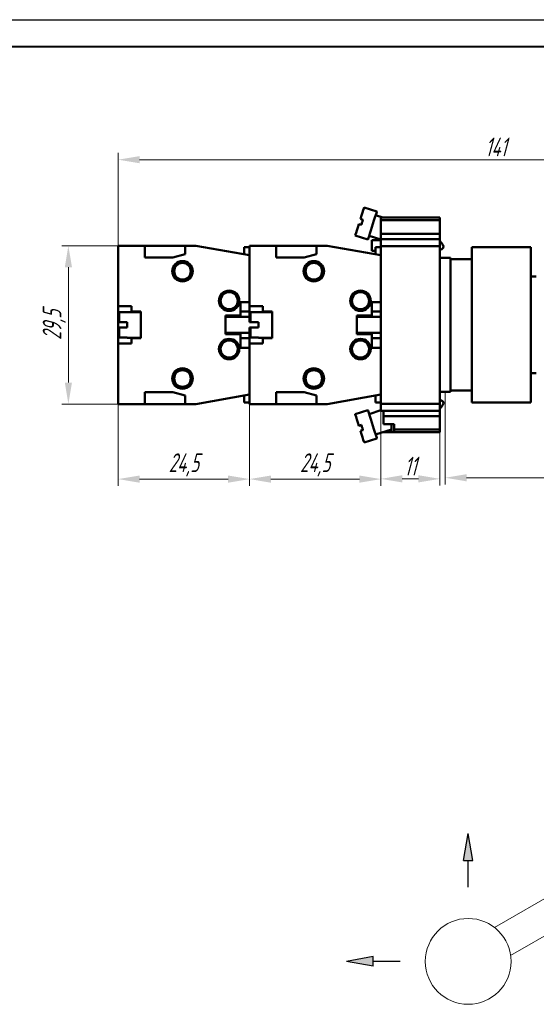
# Model space of a CAD drawing. Header units: millimetres. Extents: x 2171 to 2591, y 1134 to 1431.
# Tile 3 of 6: x 2344 to 2441, y 1247 to 1431. Entities that reach past the tile are written whole.
import ezdxf

# ---------------------------------------------------------------- set-up
doc = ezdxf.new("R2010")
doc.units = ezdxf.units.MM
doc.layers.add('main', color=5, linetype='Continuous', lineweight=50)
doc.layers.add('size', color=7, linetype='Continuous', lineweight=20)
doc.layers.add('ФОРМАТ', color=7, linetype='Continuous')
doc.styles.add('GOST', font='GOST.shx', dxfattribs={"width": 0.8, "oblique": 15})
doc.dimstyles.new('GOST', dxfattribs={"dimscale": 0, "dimtxt": 3.5, "dimasz": 4, "dimexe": 1.25, "dimexo": 0, "dimtad": 1, "dimdec": 1, "dimrnd": 0.5, "dimtxsty": 'GOST', "dimcen": 5, "dimclrd": 256, "dimclre": 256, "dimclrt": 256, "dimadec": 1, "dimazin": 2, "dimtfac": 1, "dimtdec": 4, "dimtmove": 0, "dimatfit": 3, "dimfxl": 1, "dimtolj": 1, "dimtzin": 0, "dimlwd": -1, "dimlwe": -1, "dimarcsym": 0})

# ---------------------------------------------------------------- blocks, each defined once
blk = doc.blocks.new('*D122')
at = {"layer": 'Defpoints', "color": 0}
for p in [(2503.47, 1404.63), (2362.57, 1388.59), (2503.47, 1373.84)]:
    blk.add_point(p, dxfattribs=at)
at = {"layer": 'size'}
for p, q in [((2362.57, 1388.59), (2362.57, 1405.88)), ((2366.57, 1404.63), (2499.47, 1404.63)), ((2503.47, 1373.84), (2503.47, 1405.88))]:
    blk.add_line(p, q, dxfattribs=at)
for points in [[(2366.57, 1405.3), (2366.57, 1403.97), (2362.57, 1404.63)], [(2499.47, 1403.97), (2499.47, 1405.3), (2503.47, 1404.63)]]:
    blk.add_solid(points, dxfattribs=at)
at = {"layer": 'size', "linetype": 'ByBlock', "insert": (2433.02, 1407.01), "char_height": 3.5, "attachment_point": 5, "style": 'GOST'}
blk.add_mtext('\\A1;141', dxfattribs=at)
blk = doc.blocks.new('*D125')
at = {"layer": 'Defpoints', "color": 0}
for p in [(2362.57, 1359.09), (2387.07, 1359.09), (2387.07, 1345.09)]:
    blk.add_point(p, dxfattribs=at)
at = {"layer": 'size'}
for p, q in [((2362.57, 1359.09), (2362.57, 1343.84)), ((2387.07, 1359.09), (2387.07, 1343.84)), ((2366.57, 1345.09), (2383.07, 1345.09))]:
    blk.add_line(p, q, dxfattribs=at)
for points in [[(2366.57, 1345.76), (2366.57, 1344.42), (2362.57, 1345.09)], [(2383.07, 1344.42), (2383.07, 1345.76), (2387.07, 1345.09)]]:
    blk.add_solid(points, dxfattribs=at)
at = {"layer": 'size', "linetype": 'ByBlock', "insert": (2374.82, 1347.73), "char_height": 3.5, "attachment_point": 5, "style": 'GOST'}
blk.add_mtext('\\A1;24,5', dxfattribs=at)
blk = doc.blocks.new('*D128')
at = {"layer": 'Defpoints', "color": 0}
for p in [(2387.07, 1359.09), (2411.57, 1359.09), (2411.57, 1345.09)]:
    blk.add_point(p, dxfattribs=at)
at = {"layer": 'size'}
for p, q in [((2387.07, 1359.09), (2387.07, 1343.84)), ((2411.57, 1359.09), (2411.57, 1343.84)), ((2391.07, 1345.09), (2407.57, 1345.09))]:
    blk.add_line(p, q, dxfattribs=at)
for points in [[(2391.07, 1345.76), (2391.07, 1344.42), (2387.07, 1345.09)], [(2407.57, 1344.42), (2407.57, 1345.76), (2411.57, 1345.09)]]:
    blk.add_solid(points, dxfattribs=at)
at = {"layer": 'size', "linetype": 'ByBlock', "insert": (2399.32, 1347.73), "char_height": 3.5, "attachment_point": 5, "style": 'GOST'}
blk.add_mtext('\\A1;24,5', dxfattribs=at)
blk = doc.blocks.new('*D131')
at = {"layer": 'Defpoints', "color": 0}
for p in [(2411.57, 1359.14), (2422.57, 1353.84), (2422.57, 1345.14)]:
    blk.add_point(p, dxfattribs=at)
at = {"layer": 'size'}
for p, q in [((2411.57, 1359.14), (2411.57, 1343.89)), ((2422.57, 1353.84), (2422.57, 1343.89)), ((2415.57, 1345.14), (2418.57, 1345.14))]:
    blk.add_line(p, q, dxfattribs=at)
for points in [[(2415.57, 1345.81), (2415.57, 1344.47), (2411.57, 1345.14)], [(2418.57, 1344.47), (2418.57, 1345.81), (2422.57, 1345.14)]]:
    blk.add_solid(points, dxfattribs=at)
at = {"layer": 'size', "linetype": 'ByBlock', "insert": (2417.07, 1347.51), "char_height": 3.5, "attachment_point": 5, "style": 'GOST'}
blk.add_mtext('\\A1;11', dxfattribs=at)
blk = doc.blocks.new('*D134')
at = {"layer": 'Defpoints', "color": 0}
for p in [(2503.47, 1373.84), (2423.57, 1361.34), (2503.47, 1345.34)]:
    blk.add_point(p, dxfattribs=at)
at = {"layer": 'size'}
for p, q in [((2503.47, 1373.84), (2503.47, 1344.09)), ((2423.57, 1361.34), (2423.57, 1344.09)), ((2427.57, 1345.34), (2499.47, 1345.34))]:
    blk.add_line(p, q, dxfattribs=at)
for points in [[(2427.57, 1346.01), (2427.57, 1344.67), (2423.57, 1345.34)], [(2499.47, 1344.67), (2499.47, 1346.01), (2503.47, 1345.34)]]:
    blk.add_solid(points, dxfattribs=at)
at = {"layer": 'size', "linetype": 'ByBlock', "insert": (2463.52, 1347.71), "char_height": 3.5, "attachment_point": 5, "style": 'GOST'}
blk.add_mtext('\\A1;80', dxfattribs=at)
blk = doc.blocks.new('*D138')
at = {"layer": 'Defpoints', "color": 0}
for p in [(2362.57, 1388.59), (2353.28, 1359.09), (2362.57, 1359.09)]:
    blk.add_point(p, dxfattribs=at)
at = {"layer": 'size'}
for p, q in [((2362.57, 1388.59), (2352.03, 1388.59)), ((2353.28, 1384.59), (2353.28, 1363.09)), ((2362.57, 1359.09), (2352.03, 1359.09))]:
    blk.add_line(p, q, dxfattribs=at)
for points in [[(2353.95, 1384.59), (2352.62, 1384.59), (2353.28, 1388.59)], [(2352.62, 1363.09), (2353.95, 1363.09), (2353.28, 1359.09)]]:
    blk.add_solid(points, dxfattribs=at)
at = {"layer": 'size', "linetype": 'ByBlock', "insert": (2350.65, 1373.84), "char_height": 3.5, "attachment_point": 5, "rotation": 90, "style": 'GOST'}
blk.add_mtext('\\A1;29,5', dxfattribs=at)

msp = doc.modelspace()

# ---------------------------------------------------------------- hatches: boundary and pattern name
at = {"layer": 'size', "lineweight": 25, "ltscale": 5}
h = msp.add_hatch(color=256, dxfattribs=at)
h.dxf.hatch_style = 1
h.paths.add_polyline_path([(2426.98, 1274.01), (2427.86, 1279.01), (2428.74, 1274.01)])
h = msp.add_hatch(color=256, dxfattribs=at)
h.dxf.hatch_style = 1
h.paths.add_polyline_path([(2405.16, 1255.19), (2410.16, 1256.07), (2410.16, 1254.31)])

# ---------------------------------------------------------------- linework, layer by layer
at = {"layer": 'main'}
for p, q in [((2410.82, 1394.99), (2408.44, 1395.74)), ((2407.76, 1393.6), (2408.23, 1393.45)), ((2408.21, 1393.36), (2407.76, 1393.6)), ((2411.96, 1393.84), (2410.59, 1394.27)), ((2411.57, 1393.84), (2422.57, 1393.84)), ((2411.57, 1393.34), (2411.57, 1393.84)), ((2422.57, 1393.34), (2411.57, 1393.34)), ((2411.57, 1393.34), (2411.57, 1390.84)), ((2422.57, 1393.84), (2422.57, 1393.34)), ((2422.57, 1393.34), (2422.57, 1390.84)), ((2407.93, 1392.49), (2407.46, 1392.64)), ((2407.46, 1392.64), (2407.96, 1392.58)), ((2406.77, 1390.5), (2409.16, 1389.74)), ((2409.38, 1390.46), (2411.57, 1389.77)), ((2411.57, 1389.64), (2409.87, 1389.64)), ((2409.87, 1387.64), (2409.87, 1389.64)), ((2411.57, 1390.84), (2422.57, 1390.84)), ((2411.57, 1389.84), (2411.57, 1390.84)), ((2411.57, 1388.54), (2411.57, 1389.84)), ((2411.57, 1389.84), (2422.57, 1389.84)), ((2422.57, 1390.84), (2422.57, 1389.84)), ((2422.57, 1389.84), (2422.57, 1388.54)), ((2362.57, 1388.59), (2362.57, 1377.34)), ((2367.57, 1388.59), (2362.57, 1388.59)), ((2367.57, 1388.59), (2367.57, 1386.39)), ((2375.07, 1388.59), (2367.57, 1388.59)), ((2375.07, 1386.99), (2375.07, 1388.59)), ((2377.07, 1388.59), (2375.07, 1388.59)), ((2377.07, 1388.59), (2387.07, 1386.84)), ((2386.07, 1388.34), (2386.07, 1387.01)), ((2386.07, 1388.34), (2387.07, 1388.34)), ((2392.07, 1388.59), (2387.07, 1388.59)), ((2387.07, 1388.59), (2387.07, 1377.34)), ((2392.07, 1388.59), (2392.07, 1386.39)), ((2399.57, 1388.59), (2392.07, 1388.59)), ((2399.57, 1386.99), (2399.57, 1388.59)), ((2401.57, 1388.59), (2399.57, 1388.59)), ((2401.57, 1388.59), (2411.57, 1386.84)), ((2409.87, 1387.64), (2410.57, 1387.64)), ((2410.57, 1388.34), (2410.57, 1387.01)), ((2410.57, 1388.34), (2411.57, 1388.34)), ((2422.57, 1388.54), (2411.57, 1388.54)), ((2411.57, 1359.14), (2411.57, 1388.54)), ((2422.57, 1359.14), (2422.57, 1388.54)), ((2439.57, 1388.34), (2428.57, 1388.34)), ((2428.57, 1388.34), (2428.57, 1359.34)), ((2439.57, 1388.34), (2439.57, 1359.34)), ((2367.57, 1386.39), (2372.77, 1386.39)), ((2372.77, 1386.39), (2375.07, 1386.99)), ((2387.07, 1378.09), (2387.07, 1386.84)), ((2392.07, 1386.39), (2397.27, 1386.39)), ((2397.27, 1386.39), (2399.57, 1386.99)), ((2411.57, 1378.09), (2411.57, 1386.84)), ((2424.57, 1386.34), (2422.57, 1386.34)), ((2424.57, 1386.34), (2424.57, 1361.34)), ((2428.57, 1386.09), (2424.57, 1386.09)), ((2440.57, 1382.84), (2439.57, 1382.84)), ((2382.85, 1380.09), (2382.53, 1380.09)), ((2384.01, 1380.09), (2383.69, 1380.09)), ((2407.35, 1380.09), (2407.03, 1380.09)), ((2408.51, 1380.09), (2408.19, 1380.09)), ((2365.07, 1377.34), (2362.57, 1377.34)), ((2362.57, 1377.34), (2362.57, 1375.98)), ((2365.07, 1376.34), (2365.07, 1377.34)), ((2385.37, 1378.09), (2387.07, 1378.09)), ((2385.37, 1378.09), (2385.37, 1375.59)), ((2387.07, 1376.34), (2387.07, 1377.34)), ((2389.57, 1377.34), (2387.07, 1377.34)), ((2389.57, 1376.34), (2389.57, 1377.34)), ((2409.87, 1378.09), (2411.57, 1378.09)), ((2409.87, 1378.09), (2409.87, 1375.59)), ((2362.57, 1374.34), (2362.57, 1375.98)), ((2362.77, 1376.19), (2362.77, 1374.34)), ((2364.27, 1376.19), (2362.77, 1376.19)), ((2366.77, 1376.24), (2364.27, 1376.24)), ((2364.27, 1376.19), (2364.27, 1376.24)), ((2366.77, 1376.34), (2365.07, 1376.34)), ((2365.07, 1376.24), (2365.07, 1376.34)), ((2366.77, 1374.52), (2366.77, 1376.34)), ((2382.57, 1375.59), (2385.37, 1375.59)), ((2382.57, 1375.59), (2382.57, 1372.09)), ((2387.07, 1375.34), (2382.57, 1375.34)), ((2385.37, 1376.34), (2387.07, 1376.34)), ((2385.37, 1375.59), (2385.37, 1375.34)), ((2387.07, 1376.34), (2387.07, 1376.02)), ((2387.07, 1374.34), (2387.07, 1375.98)), ((2387.27, 1376.19), (2387.27, 1374.34)), ((2388.77, 1376.19), (2387.27, 1376.19)), ((2391.27, 1376.24), (2388.77, 1376.24)), ((2388.77, 1376.19), (2388.77, 1376.24)), ((2391.27, 1376.34), (2389.57, 1376.34)), ((2389.57, 1376.24), (2389.57, 1376.34)), ((2391.27, 1374.52), (2391.27, 1376.34)), ((2407.07, 1375.59), (2409.87, 1375.59)), ((2407.07, 1375.59), (2407.07, 1372.09)), ((2411.57, 1375.34), (2407.07, 1375.34)), ((2409.87, 1376.34), (2411.57, 1376.34)), ((2409.87, 1375.59), (2409.87, 1375.34)), ((2362.57, 1374.34), (2362.57, 1373.34)), ((2362.57, 1371.7), (2362.57, 1373.34)), ((2362.77, 1374.34), (2364.27, 1374.34)), ((2362.77, 1373.34), (2362.77, 1371.49)), ((2364.27, 1373.34), (2362.77, 1373.34)), ((2364.27, 1373.34), (2364.27, 1374.34)), ((2366.77, 1373.15), (2366.77, 1374.52)), ((2366.77, 1371.34), (2366.77, 1373.15)), ((2387.07, 1371.7), (2387.07, 1373.34)), ((2387.27, 1374.34), (2388.77, 1374.34)), ((2387.27, 1373.34), (2387.27, 1371.49)), ((2388.77, 1373.34), (2387.27, 1373.34)), ((2388.77, 1373.34), (2388.77, 1374.34)), ((2391.27, 1373.15), (2391.27, 1374.52)), ((2391.27, 1371.34), (2391.27, 1373.15)), ((2362.57, 1371.7), (2362.57, 1370.34)), ((2362.77, 1371.49), (2364.27, 1371.49)), ((2364.27, 1371.44), (2364.27, 1371.49)), ((2364.27, 1371.44), (2366.77, 1371.44)), ((2365.07, 1371.34), (2365.07, 1371.44)), ((2365.07, 1370.34), (2365.07, 1371.34)), ((2366.77, 1371.34), (2365.07, 1371.34)), ((2382.57, 1372.34), (2387.07, 1372.34)), ((2382.57, 1372.09), (2385.37, 1372.09)), ((2385.37, 1372.34), (2385.37, 1372.09)), ((2385.37, 1372.09), (2385.37, 1369.59)), ((2385.37, 1371.34), (2387.07, 1371.34)), ((2387.07, 1371.66), (2387.07, 1371.34)), ((2387.07, 1370.34), (2387.07, 1371.34)), ((2387.27, 1371.49), (2388.77, 1371.49)), ((2388.77, 1371.44), (2388.77, 1371.49)), ((2388.77, 1371.44), (2391.27, 1371.44)), ((2389.57, 1371.34), (2389.57, 1371.44)), ((2389.57, 1370.34), (2389.57, 1371.34)), ((2391.27, 1371.34), (2389.57, 1371.34)), ((2407.07, 1372.34), (2411.57, 1372.34)), ((2407.07, 1372.09), (2409.87, 1372.09)), ((2409.87, 1372.34), (2409.87, 1372.09)), ((2409.87, 1372.09), (2409.87, 1369.59)), ((2409.87, 1371.34), (2411.57, 1371.34)), ((2362.57, 1370.34), (2362.57, 1359.09)), ((2365.07, 1370.34), (2362.57, 1370.34)), ((2385.37, 1369.59), (2387.07, 1369.59)), ((2389.57, 1370.34), (2387.07, 1370.34)), ((2387.07, 1370.34), (2387.07, 1359.09)), ((2387.07, 1360.84), (2387.07, 1369.59)), ((2409.87, 1369.59), (2411.57, 1369.59)), ((2411.57, 1360.84), (2411.57, 1369.59)), ((2382.85, 1367.59), (2382.53, 1367.59)), ((2384.01, 1367.59), (2383.69, 1367.59)), ((2407.35, 1367.59), (2407.03, 1367.59)), ((2408.51, 1367.59), (2408.19, 1367.59)), ((2439.57, 1364.84), (2440.57, 1364.84)), ((2367.57, 1361.29), (2372.77, 1361.29)), ((2367.57, 1359.09), (2367.57, 1361.29)), ((2372.77, 1361.29), (2375.07, 1360.69)), ((2375.07, 1360.69), (2375.07, 1359.09)), ((2377.07, 1359.09), (2387.07, 1360.84)), ((2386.07, 1359.34), (2386.07, 1360.66)), ((2392.07, 1361.29), (2397.27, 1361.29)), ((2392.07, 1359.09), (2392.07, 1361.29)), ((2397.27, 1361.29), (2399.57, 1360.69)), ((2399.57, 1360.69), (2399.57, 1359.09)), ((2401.57, 1359.09), (2411.57, 1360.84)), ((2410.57, 1359.34), (2410.57, 1360.66)), ((2422.57, 1361.34), (2424.57, 1361.34)), ((2424.57, 1361.59), (2428.57, 1361.59)), ((2362.57, 1359.09), (2367.57, 1359.09)), ((2375.07, 1359.09), (2367.57, 1359.09)), ((2375.07, 1359.09), (2377.07, 1359.09)), ((2386.07, 1359.34), (2387.07, 1359.34)), ((2387.07, 1359.09), (2392.07, 1359.09)), ((2399.57, 1359.09), (2392.07, 1359.09)), ((2399.57, 1359.09), (2401.57, 1359.09)), ((2410.57, 1359.34), (2411.57, 1359.34)), ((2411.57, 1359.14), (2422.57, 1359.14)), ((2411.57, 1357.84), (2411.57, 1359.14)), ((2422.57, 1359.14), (2422.57, 1357.84)), ((2428.57, 1359.34), (2439.57, 1359.34)), ((2409.16, 1357.93), (2406.77, 1357.18)), ((2411.57, 1357.91), (2409.38, 1357.22)), ((2422.57, 1357.84), (2411.57, 1357.84)), ((2412.07, 1356.84), (2412.07, 1357.84)), ((2422.57, 1356.84), (2412.07, 1356.84)), ((2412.07, 1355.34), (2412.07, 1356.84)), ((2422.57, 1357.84), (2422.57, 1356.84)), ((2422.57, 1356.84), (2422.57, 1354.34)), ((2407.46, 1355.03), (2407.93, 1355.18)), ((2407.96, 1355.1), (2407.46, 1355.03)), ((2412.07, 1355.34), (2414.07, 1355.34)), ((2413.57, 1355.34), (2413.57, 1353.84)), ((2414.07, 1354.34), (2414.07, 1355.34)), ((2407.76, 1354.08), (2408.21, 1354.32)), ((2408.23, 1354.23), (2407.76, 1354.08)), ((2410.59, 1353.41), (2413.57, 1354.35)), ((2413.57, 1353.84), (2411.96, 1353.84)), ((2413.53, 1354.34), (2413.57, 1354.34)), ((2414.07, 1353.84), (2413.57, 1353.84)), ((2414.07, 1354.34), (2422.57, 1354.34)), ((2414.07, 1353.84), (2414.07, 1354.34)), ((2422.57, 1353.84), (2414.07, 1353.84)), ((2422.57, 1354.34), (2422.57, 1353.84)), ((2408.44, 1351.94), (2410.82, 1352.69))]:
    msp.add_line(p, q, dxfattribs=at)
at = {"layer": 'main', "lineweight": 20}
for p, q in [((2449.27, 1271.01), (2432.78, 1261.49)), ((2435.78, 1256.3), (2452.27, 1265.81))]:
    msp.add_line(p, q, dxfattribs=at)
at = {"layer": 'main', "flags": 128}
for points in [[(2407.76, 1393.6), (2407.96, 1394.23), (2408.14, 1394.78), (2408.28, 1395.24), (2408.38, 1395.56), (2408.43, 1395.72), (2408.44, 1395.74)], [(2409.16, 1389.74), (2409.18, 1389.82), (2409.25, 1390.04), (2409.37, 1390.4), (2409.52, 1390.88), (2409.69, 1391.44), (2409.89, 1392.05), (2410.09, 1392.68), (2410.28, 1393.29), (2410.46, 1393.85), (2410.61, 1394.33), (2410.73, 1394.69), (2410.8, 1394.91), (2410.82, 1394.99)], [(2407.93, 1392.49), (2407.97, 1392.61), (2408.01, 1392.73), (2408.05, 1392.85), (2408.08, 1392.97), (2408.12, 1393.09), (2408.16, 1393.21), (2408.2, 1393.33), (2408.23, 1393.45)], [(2406.77, 1390.5), (2406.78, 1390.52), (2406.83, 1390.69), (2406.94, 1391), (2407.08, 1391.46), (2407.26, 1392.02), (2407.46, 1392.64)], [(2407.46, 1355.03), (2407.26, 1355.66), (2407.08, 1356.22), (2406.94, 1356.67), (2406.83, 1356.99), (2406.78, 1357.16), (2406.77, 1357.18)], [(2410.82, 1352.69), (2410.8, 1352.77), (2410.73, 1352.99), (2410.61, 1353.35), (2410.46, 1353.82), (2410.28, 1354.38), (2410.09, 1355), (2409.89, 1355.63), (2409.69, 1356.24), (2409.52, 1356.8), (2409.37, 1357.27), (2409.25, 1357.63), (2409.18, 1357.86), (2409.16, 1357.93)], [(2407.93, 1355.18), (2407.97, 1355.07), (2408.01, 1354.95), (2408.05, 1354.83), (2408.08, 1354.71), (2408.12, 1354.59), (2408.16, 1354.47), (2408.2, 1354.35), (2408.23, 1354.23)], [(2408.44, 1351.94), (2408.43, 1351.96), (2408.38, 1352.12), (2408.28, 1352.44), (2408.14, 1352.89), (2407.96, 1353.45), (2407.76, 1354.08)]]:
    msp.add_lwpolyline(points, dxfattribs=at)
at = {"layer": 'main'}
for centre, radius in [((2374.57, 1383.84), 1.9), ((2374.57, 1383.84), 1.75), ((2374.57, 1383.84), 1.55), ((2399.07, 1383.84), 1.9), ((2399.07, 1383.84), 1.75), ((2399.07, 1383.84), 1.55), ((2383.27, 1378.34), 1.9), ((2383.27, 1378.34), 1.8), ((2383.27, 1378.34), 1.6), ((2407.77, 1378.34), 1.9), ((2407.77, 1378.34), 1.8), ((2407.77, 1378.34), 1.6), ((2383.27, 1369.34), 1.9), ((2383.27, 1369.34), 1.8), ((2407.77, 1369.34), 1.9), ((2407.77, 1369.34), 1.8), ((2383.27, 1369.34), 1.6), ((2407.77, 1369.34), 1.6), ((2374.57, 1363.84), 1.9), ((2374.57, 1363.84), 1.75), ((2399.07, 1363.84), 1.9), ((2399.07, 1363.84), 1.75), ((2374.57, 1363.84), 1.55), ((2399.07, 1363.84), 1.55)]:
    msp.add_circle(centre, radius, dxfattribs=at)
at = {"layer": 'main', "lineweight": 20}
msp.add_circle((2427.86, 1255.19), 8, dxfattribs=at)
at = {"layer": 'main'}
for points, knots in [([(2422.57, 1387.82), (2422.82, 1387.92), (2423.59, 1388.24), (2422.98, 1388.99), (2422.57, 1389.49)], [0, 0, 0, 0, 0.3287, 1, 1, 1, 1]), ([(2362.57, 1375.98), (2362.57, 1376), (2362.58, 1376.05), (2362.61, 1376.11), (2362.66, 1376.16), (2362.72, 1376.18), (2362.76, 1376.19), (2362.77, 1376.19)], [0, 0, 0, 0, 0.221565, 0.443242, 0.661755, 0.87514, 1, 1, 1, 1]), ([(2387.07, 1375.98), (2387.07, 1376), (2387.08, 1376.05), (2387.11, 1376.11), (2387.16, 1376.16), (2387.22, 1376.18), (2387.26, 1376.19), (2387.27, 1376.19)], [0, 0, 0, 0, 0.22157, 0.443248, 0.661764, 0.875151, 1, 1, 1, 1]), ([(2362.77, 1374.34), (2362.75, 1374.34), (2362.7, 1374.34), (2362.64, 1374.34), (2362.6, 1374.34), (2362.57, 1374.34), (2362.57, 1374.34), (2362.57, 1374.34)], [0, 0, 0, 0, 0.208501, 0.416926, 0.627266, 0.842052, 1, 1, 1, 1]), ([(2362.57, 1373.34), (2362.57, 1373.34), (2362.58, 1373.34), (2362.61, 1373.34), (2362.66, 1373.34), (2362.72, 1373.34), (2362.76, 1373.34), (2362.77, 1373.34)], [0, 0, 0, 0, 0.221564, 0.443242, 0.661756, 0.87514, 1, 1, 1, 1]), ([(2387.27, 1374.34), (2387.25, 1374.34), (2387.2, 1374.34), (2387.14, 1374.34), (2387.1, 1374.34), (2387.07, 1374.34), (2387.07, 1374.34), (2387.07, 1374.34)], [0, 0, 0, 0, 0.208491, 0.416918, 0.627267, 0.84205, 1, 1, 1, 1]), ([(2387.07, 1373.34), (2387.07, 1373.34), (2387.08, 1373.34), (2387.11, 1373.34), (2387.16, 1373.34), (2387.22, 1373.34), (2387.26, 1373.34), (2387.27, 1373.34)], [0, 0, 0, 0, 0.2215686, 0.4432479, 0.6617644, 0.875151, 1, 1, 1, 1]), ([(2362.77, 1371.49), (2362.75, 1371.49), (2362.7, 1371.5), (2362.64, 1371.53), (2362.6, 1371.58), (2362.57, 1371.64), (2362.57, 1371.68), (2362.57, 1371.7)], [0, 0, 0, 0, 0.208501, 0.416924, 0.627266, 0.842048, 1, 1, 1, 1]), ([(2387.27, 1371.49), (2387.25, 1371.49), (2387.2, 1371.5), (2387.14, 1371.53), (2387.1, 1371.58), (2387.07, 1371.64), (2387.07, 1371.68), (2387.07, 1371.7)], [0, 0, 0, 0, 0.208491, 0.416916, 0.627267, 0.842046, 1, 1, 1, 1]), ([(2422.57, 1358.19), (2422.98, 1358.69), (2423.59, 1359.44), (2422.82, 1359.75), (2422.57, 1359.86)], [0, 0, 0, 0, 0.671301, 1, 1, 1, 1])]:
    msp.add_open_spline(points, degree=3, knots=knots, dxfattribs=at)
at = {"layer": 'size', "lineweight": 25, "ltscale": 5}
for p, q in [((2426.98, 1274.01), (2427.86, 1279.01)), ((2428.74, 1274.01), (2427.86, 1279.01)), ((2426.98, 1274.01), (2428.74, 1274.01)), ((2427.86, 1269.01), (2427.86, 1274.01)), ((2427.86, 1274.01), (2427.86, 1274.01)), ((2410.16, 1256.07), (2405.16, 1255.19)), ((2410.16, 1254.31), (2410.16, 1256.07)), ((2410.16, 1254.31), (2405.16, 1255.19)), ((2415.16, 1255.19), (2410.16, 1255.19)), ((2410.16, 1255.19), (2410.16, 1255.19))]:
    msp.add_line(p, q, dxfattribs=at)
at = {"layer": 'ФОРМАТ', "linetype": 'ByBlock', "ltscale": 5}
msp.add_line((2170.81, 1430.73), (2590.81, 1430.73), dxfattribs=at)
at = {"layer": 'ФОРМАТ', "linetype": 'ByBlock', "lineweight": 40, "ltscale": 5}
msp.add_line((2178.81, 1425.73), (2585.81, 1425.73), dxfattribs=at)

# ---------------------------------------------------------------- dimensions: what is measured, and where the dimension line sits
at = {"layer": 'size'}
for base, p1, p2, picture, middle in [((2503.47, 1404.63), (2362.57, 1388.59), (2503.47, 1373.84), '*D122', (2433.02, 1407.01)), ((2503.47, 1345.34), (2423.57, 1361.34), (2503.47, 1373.84), '*D134', (2463.52, 1347.71)), ((2387.07, 1345.09), (2362.57, 1359.09), (2387.07, 1359.09), '*D125', (2374.82, 1347.73)), ((2411.57, 1345.09), (2387.07, 1359.09), (2411.57, 1359.09), '*D128', (2399.32, 1347.73)), ((2422.57, 1345.14), (2411.57, 1359.14), (2422.57, 1353.84), '*D131', (2417.07, 1347.51))]:
    dim = msp.add_linear_dim(base=base, p1=p1, p2=p2, dimstyle='GOST', override={"dimscale": 1, "dimlfac": 1, "dimtxsty": 'GOST', "dimsah": 1, "dimtolj": 1}, dxfattribs=at)
    dim.commit()
    dim.dimension.update_dxf_attribs({"geometry": picture, "text_midpoint": middle})
dim = msp.add_linear_dim(base=(2353.28, 1359.09), p1=(2362.57, 1388.59), p2=(2362.57, 1359.09), angle=90, dimstyle='GOST', override={"dimscale": 1, "dimlfac": 1, "dimtxsty": 'GOST', "dimsah": 1, "dimtolj": 1}, dxfattribs=at)
dim.commit()
dim.dimension.update_dxf_attribs({"geometry": '*D138', "text_midpoint": (2350.65, 1373.84)})

doc.saveas('drawing.dxf')
